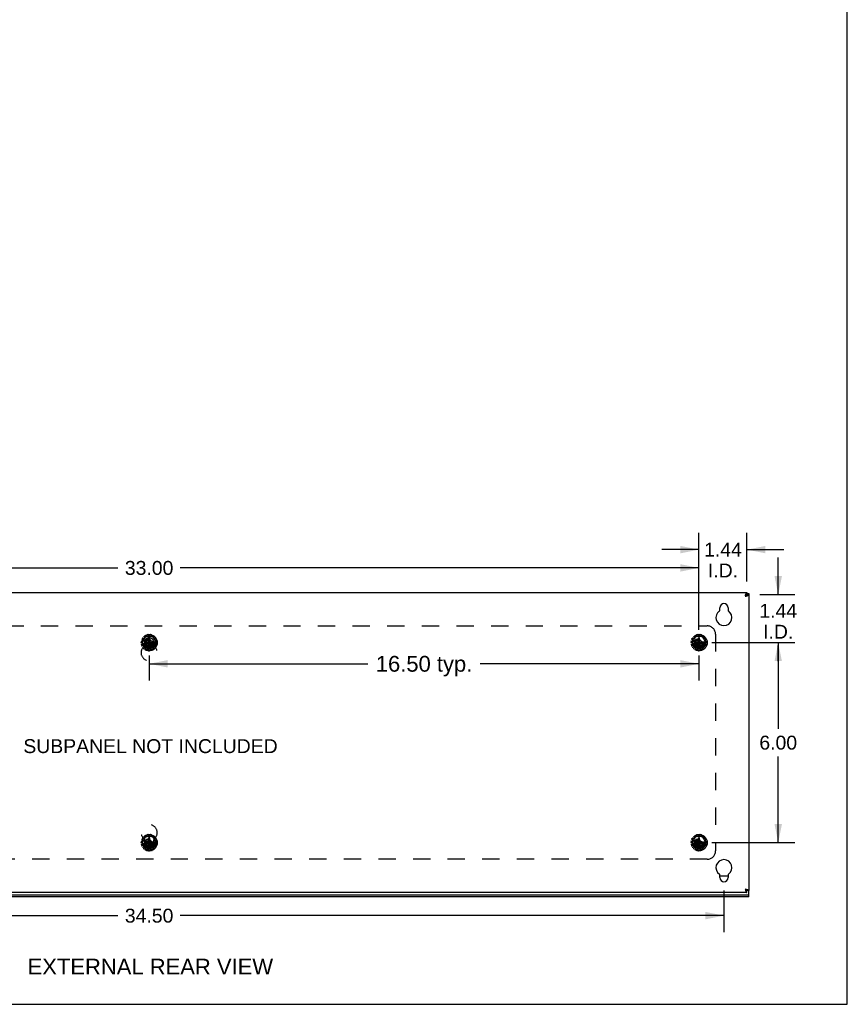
# Model space of a CAD drawing. Header units: inches. Extents: x 0 to 94.4, y 0 to 61.1.
# Tile 7 of 15: x 69.6 to 94.4, y 0 to 29.5. Entities that reach past the tile are written whole.
import ezdxf

# ---------------------------------------------------------------- set-up
doc = ezdxf.new("R2010")
doc.units = ezdxf.units.IN
doc.header["$LTSCALE"] = 5.194444
doc.header["$MEASUREMENT"] = 0
doc.linetypes.add('HIDDEN', pattern=[0.2, 0.1, -0.1])
doc.layers.get('0').update_dxf_attribs({"linetype": 'CONTINUOUS'})
for name, color, linetype in [('02___PRT_ALL_AXES', 7, 'CONTINUOUS'), ('06___PRT_ALL_SURFS', 7, 'CONTINUOUS'), ('DEFAULT_2', 8, 'HIDDEN'), ('DIMENSIONS', 7, 'CONTINUOUS')]:
    doc.layers.add(name, color=color, linetype=linetype)
doc.styles.get("Standard").update_dxf_attribs({"font": 'arial.ttf'})
doc.dimstyles.new('DIMSTYLE_1', dxfattribs={"dimtxt": 0.416667, "dimasz": 0.555556, "dimexe": 0.09, "dimexo": 0.07, "dimgap": 0.0375, "dimtad": 0, "dimtih": 1, "dimtoh": 1, "dimzin": 4, "dimdsep": 46, "dimtxsty": 'Standard', "dimblk": '_FILLED', "dimblk1": '_FILLED', "dimblk2": '_FILLED', "dimcen": 0.09, "dimazin": 1, "dimtfac": 1, "dimtdec": 3, "dimtofl": 0, "dimtmove": 0, "dimatfit": 3, "dimldrblk": '_FILLED', "dimfxl": 0, "dimtolj": 1, "dimtzin": 4, "dimarcsym": 0})
doc.dimstyles.new('DIMSTYLE_4', dxfattribs={"dimtxt": 0.472222, "dimasz": 0.555556, "dimexe": 0.09, "dimexo": 0.07, "dimgap": 0.0425, "dimtad": 0, "dimtih": 1, "dimtoh": 1, "dimzin": 4, "dimdsep": 46, "dimtxsty": 'Standard', "dimblk": '_FILLED', "dimblk1": '_FILLED', "dimblk2": '_FILLED', "dimcen": 0.09, "dimazin": 1, "dimtfac": 1, "dimtdec": 3, "dimtofl": 0, "dimtmove": 0, "dimatfit": 3, "dimldrblk": '_FILLED', "dimfxl": 0, "dimtolj": 1, "dimtzin": 4, "dimarcsym": 0})

# ---------------------------------------------------------------- blocks, each defined once
blk = doc.blocks.new('_FILLED')
at = {"color": 0, "linetype": 'ByBlock'}
blk.add_solid([(0, 0), (-1, 0.2), (-1, -0.2)], dxfattribs=at)
blk = doc.blocks.new('*D8')
at = {"layer": 'DIMENSIONS', "color": 2, "linetype": 'Continuous'}
for p, q in [((56.243, 3.413), (56.243, 2.159)), ((90.743, 3.413), (90.743, 2.159)), ((56.243, 2.659), (72.557, 2.659)), ((90.743, 2.659), (74.429, 2.659))]:
    blk.add_line(p, q, dxfattribs=at)
at = {"layer": 'DIMENSIONS', "color": 2, "linetype": 'Continuous', "xscale": 0.5555555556, "yscale": 0.5555555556, "zscale": 0.5555555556, "rotation": 180}
blk.add_blockref('_FILLED', (56.243, 2.659), dxfattribs=at)
at = {"layer": 'DIMENSIONS', "color": 2, "linetype": 'Continuous', "xscale": 0.5555555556, "yscale": 0.5555555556, "zscale": 0.5555555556}
blk.add_blockref('_FILLED', (90.743, 2.659), dxfattribs=at)
at = {"layer": 'DIMENSIONS', "color": 2, "linetype": 'Continuous', "insert": (73.493, 2.867), "char_height": 0.4167, "width": 1.45601, "attachment_point": 2, "line_spacing_factor": 0.9}
blk.add_mtext('34.50', dxfattribs=at)
blk = doc.blocks.new('*D15')
at = {"layer": 'DIMENSIONS', "color": 2, "linetype": 'Continuous'}
for p, q in [((56.993, 11.237), (56.993, 13.59)), ((89.993, 11.237), (89.993, 13.59)), ((56.993, 13.09), (72.557, 13.09)), ((89.993, 13.09), (74.429, 13.09))]:
    blk.add_line(p, q, dxfattribs=at)
at = {"layer": 'DIMENSIONS', "color": 2, "linetype": 'Continuous', "xscale": 0.5555555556, "yscale": 0.5555555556, "zscale": 0.5555555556, "rotation": 180}
blk.add_blockref('_FILLED', (56.993, 13.09), dxfattribs=at)
at = {"layer": 'DIMENSIONS', "color": 2, "linetype": 'Continuous', "xscale": 0.5555555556, "yscale": 0.5555555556, "zscale": 0.5555555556}
blk.add_blockref('_FILLED', (89.993, 13.09), dxfattribs=at)
at = {"layer": 'DIMENSIONS', "color": 2, "linetype": 'Continuous', "insert": (73.493, 13.298), "char_height": 0.4167, "width": 1.45601, "attachment_point": 2, "line_spacing_factor": 0.9}
blk.add_mtext('33.00', dxfattribs=at)
blk = doc.blocks.new('*D16')
at = {"layer": 'DIMENSIONS', "color": 2, "linetype": 'Continuous'}
for p, q in [((89.993, 11.237), (89.993, 14.137)), ((91.433, 12.677), (91.433, 14.137)), ((89.993, 13.637), (88.882, 13.637)), ((91.433, 13.637), (92.544, 13.637))]:
    blk.add_line(p, q, dxfattribs=at)
at = {"layer": 'DIMENSIONS', "color": 2, "linetype": 'Continuous', "xscale": 0.5555555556, "yscale": 0.5555555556, "zscale": 0.5555555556}
blk.add_blockref('_FILLED', (89.993, 13.637), dxfattribs=at)
at = {"layer": 'DIMENSIONS', "color": 2, "linetype": 'Continuous', "xscale": 0.5555555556, "yscale": 0.5555555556, "zscale": 0.5555555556, "rotation": 180}
blk.add_blockref('_FILLED', (91.433, 13.637), dxfattribs=at)
at = {"layer": 'DIMENSIONS', "color": 2, "linetype": 'Continuous', "insert": (90.713, 13.845), "char_height": 0.4167, "width": 1.13228, "attachment_point": 2, "line_spacing_factor": 0.9}
blk.add_mtext('1.44\\PI.D.', dxfattribs=at)
blk = doc.blocks.new('*D17')
at = {"layer": 'DIMENSIONS', "color": 2, "linetype": 'Continuous'}
for p, q in [((92.371, 12.289), (92.371, 13.4)), ((91.822, 12.289), (92.871, 12.289)), ((90.382, 10.849), (92.871, 10.849)), ((92.371, 10.849), (92.371, 10.293)), ((92.371, 10.293), (92.371, 10.759)), ((92.371, 10.759), (92.371, 9.737))]:
    blk.add_line(p, q, dxfattribs=at)
at = {"layer": 'DIMENSIONS', "color": 2, "linetype": 'Continuous', "xscale": 0.5555555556, "yscale": 0.5555555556, "zscale": 0.5555555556}
for p, rotation in [((92.371, 12.289), 270), ((92.371, 10.849), 90)]:
    blk.add_blockref('_FILLED', p, dxfattribs=dict(at, rotation=rotation))
at = {"layer": 'DIMENSIONS', "color": 2, "linetype": 'Continuous', "insert": (92.371, 12.009), "char_height": 0.4167, "width": 1.13228, "attachment_point": 2, "line_spacing_factor": 0.9}
blk.add_mtext('1.44\\PI.D.', dxfattribs=at)
blk = doc.blocks.new('*D18')
at = {"layer": 'DIMENSIONS', "color": 2, "linetype": 'Continuous'}
for p, q in [((90.382, 10.849), (92.871, 10.849)), ((92.371, 10.849), (92.371, 8.265)), ((92.371, 4.849), (92.371, 7.432)), ((90.382, 4.849), (92.871, 4.849))]:
    blk.add_line(p, q, dxfattribs=at)
at = {"layer": 'DIMENSIONS', "color": 2, "linetype": 'Continuous', "xscale": 0.5555555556, "yscale": 0.5555555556, "zscale": 0.5555555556}
for p, rotation in [((92.371, 10.849), 90), ((92.371, 4.849), 270)]:
    blk.add_blockref('_FILLED', p, dxfattribs=dict(at, rotation=rotation))
at = {"layer": 'DIMENSIONS', "color": 2, "linetype": 'Continuous', "insert": (92.371, 8.057), "char_height": 0.4167, "width": 1.13228, "attachment_point": 2, "line_spacing_factor": 0.9}
blk.add_mtext('6.00', dxfattribs=at)
blk = doc.blocks.new('*D19')
at = {"layer": 'DIMENSIONS', "color": 2, "linetype": 'Continuous'}
for p, q in [((73.493, 10.46), (73.493, 9.713)), ((89.993, 10.46), (89.993, 9.713)), ((73.493, 10.213), (80.06, 10.213)), ((89.993, 10.213), (83.427, 10.213))]:
    blk.add_line(p, q, dxfattribs=at)
at = {"layer": 'DIMENSIONS', "color": 2, "linetype": 'Continuous', "xscale": 0.5555555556, "yscale": 0.5555555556, "zscale": 0.5555555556, "rotation": 180}
blk.add_blockref('_FILLED', (73.493, 10.213), dxfattribs=at)
at = {"layer": 'DIMENSIONS', "color": 2, "linetype": 'Continuous', "xscale": 0.5555555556, "yscale": 0.5555555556, "zscale": 0.5555555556}
blk.add_blockref('_FILLED', (89.993, 10.213), dxfattribs=at)
at = {"layer": 'DIMENSIONS', "color": 2, "linetype": 'Continuous', "insert": (81.743, 10.449), "char_height": 0.4722, "width": 2.89477, "attachment_point": 2, "line_spacing_factor": 0.9}
blk.add_mtext('16.50 typ.', dxfattribs=at)

msp = doc.modelspace()

# ---------------------------------------------------------------- linework, layer by layer
at = {"color": 7, "linetype": 'Continuous'}
for p, q in [((94.444, 0), (94.444, 61.111)), ((91.381, 12.237), (91.388, 12.247)), ((91.401, 12.25), (91.41, 12.256)), ((91.41, 12.256), (91.418, 12.263)), ((91.418, 12.263), (91.424, 12.269)), ((91.432, 12.282), (91.433, 12.289)), ((91.433, 12.349), (91.433, 12.289)), ((91.433, 12.319), (91.493, 12.319)), ((91.493, 12.289), (91.433, 12.289)), ((91.497, 11.167), (91.493, 11.167)), ((91.497, 10.911), (91.497, 11.167)), ((91.497, 10.911), (91.493, 10.911)), ((90.618, 3.849), (90.868, 3.849)), ((55.493, 3.286), (91.493, 3.286)), ((91.381, 3.461), (91.388, 3.45)), ((91.401, 3.448), (91.41, 3.441)), ((91.41, 3.441), (91.418, 3.435)), ((91.418, 3.435), (91.424, 3.428)), ((91.432, 3.415), (91.433, 3.409)), ((91.493, 3.409), (91.433, 3.409)), ((91.433, 3.349), (91.433, 3.409)), ((91.493, 3.226), (91.493, 3.409)), ((0, 0), (94.444, 0))]:
    msp.add_line(p, q, dxfattribs=at)
at = {"color": 3, "linetype": 'Continuous'}
for p, q in [((55.553, 12.349), (91.433, 12.349)), ((91.381, 12.237), (91.385, 12.251)), ((91.381, 12.237), (91.396, 12.241)), ((91.385, 12.251), (91.39, 12.265)), ((91.39, 12.265), (91.394, 12.279)), ((91.394, 12.279), (91.398, 12.293)), ((91.398, 12.293), (91.403, 12.305)), ((91.424, 12.25), (91.437, 12.254)), ((91.437, 12.254), (91.449, 12.258)), ((91.493, 12.319), (91.493, 3.409)), ((90.618, 11.814), (90.618, 11.896)), ((90.868, 11.896), (90.868, 11.814)), ((90.618, 3.802), (90.618, 3.883)), ((90.868, 3.883), (90.868, 3.802)), ((91.433, 3.349), (55.553, 3.349)), ((91.381, 3.461), (91.396, 3.456)), ((91.381, 3.461), (91.385, 3.446)), ((91.385, 3.446), (91.39, 3.432)), ((91.39, 3.432), (91.394, 3.418)), ((91.394, 3.418), (91.398, 3.404)), ((91.398, 3.404), (91.403, 3.392)), ((91.424, 3.448), (91.437, 3.443)), ((91.437, 3.443), (91.449, 3.439)), ((91.493, 3.226), (55.493, 3.226))]:
    msp.add_line(p, q, dxfattribs=at)
at = {"color": 7, "linetype": 'Continuous'}
for points in [[(91.381, 12.237), (91.391, 12.243), (91.401, 12.25)], [(91.388, 12.247), (91.394, 12.256), (91.401, 12.265)], [(91.401, 12.265), (91.407, 12.273), (91.414, 12.28), (91.42, 12.285)], [(91.42, 12.285), (91.427, 12.288), (91.433, 12.289)], [(91.424, 12.269), (91.429, 12.276), (91.432, 12.282)], [(91.381, 3.461), (91.391, 3.454), (91.401, 3.448)], [(91.388, 3.45), (91.394, 3.441), (91.401, 3.432)], [(91.401, 3.432), (91.407, 3.424), (91.414, 3.417), (91.42, 3.413)], [(91.42, 3.413), (91.427, 3.41), (91.433, 3.409)], [(91.424, 3.428), (91.429, 3.422), (91.432, 3.415)]]:
    msp.add_lwpolyline(points, dxfattribs=at)
at = {"color": 3, "linetype": 'Continuous'}
for points in [[(91.396, 12.241), (91.41, 12.245), (91.424, 12.25)], [(91.403, 12.305), (91.407, 12.316), (91.411, 12.325), (91.416, 12.333), (91.42, 12.34), (91.424, 12.345), (91.429, 12.348), (91.433, 12.349)], [(91.449, 12.258), (91.46, 12.263), (91.47, 12.267), (91.478, 12.271), (91.485, 12.276), (91.489, 12.28), (91.492, 12.284), (91.493, 12.289)], [(91.396, 3.456), (91.41, 3.452), (91.424, 3.448)], [(91.403, 3.392), (91.407, 3.381), (91.411, 3.372), (91.416, 3.364), (91.42, 3.357), (91.424, 3.352), (91.429, 3.349), (91.433, 3.349)], [(91.449, 3.439), (91.46, 3.435), (91.47, 3.43), (91.478, 3.426), (91.485, 3.422), (91.489, 3.417), (91.492, 3.413), (91.493, 3.409)]]:
    msp.add_lwpolyline(points, dxfattribs=at)
for centre, radius, start, end in [((91.321, 12.237), 0.112, 18.8224, 25.8541), ((90.598, 11.814), 0.02, 303.8964, 360), ((90.743, 11.896), 0.125, 0, 180), ((90.888, 11.814), 0.02, 180, 236.1036), ((90.743, 11.599), 0.24, 123.8964, 56.1036), ((90.743, 4.099), 0.24, 303.8964, 236.1036), ((90.598, 3.883), 0.02, 0, 56.1036), ((90.888, 3.883), 0.02, 123.8964, 180), ((90.743, 3.802), 0.125, 180, 360), ((91.321, 3.461), 0.112, 334.1459, 341.1776)]:
    msp.add_arc(centre, radius, start, end, dxfattribs=at)
at = {"layer": '02___PRT_ALL_AXES', "color": 8, "linetype": 'HIDDEN'}
for p, q in [((73.353, 10.849), (73.353, 10.76)), ((73.634, 10.76), (73.634, 10.849)), ((73.353, 4.937), (73.353, 4.849)), ((73.634, 4.849), (73.634, 4.937))]:
    msp.add_line(p, q, dxfattribs=at)
for centre in [(89.993, 10.849), (89.993, 4.849)]:
    msp.add_circle(centre, 0.141, dxfattribs=at)
for centre, radius, start, end in [((73.493, 10.849), 0.141, 0, 180), ((73.493, 10.549), 0.242, 128.8172, 51.1828), ((73.323, 10.76), 0.03, 308.8172, 360), ((73.664, 10.76), 0.03, 180, 231.1828), ((73.493, 5.149), 0.242, 308.8172, 231.1828), ((73.323, 4.937), 0.03, 0, 51.1828), ((73.493, 4.849), 0.141, 180, 360), ((73.664, 4.937), 0.03, 128.8172, 180)]:
    msp.add_arc(centre, radius, start, end, dxfattribs=at)
at = {"layer": '06___PRT_ALL_SURFS', "color": 8, "linetype": 'HIDDEN'}
for p, q in [((73.385, 11.036), (73.277, 10.849)), ((73.601, 11.036), (73.385, 11.036)), ((73.71, 10.849), (73.601, 11.036)), ((89.885, 11.036), (89.777, 10.849)), ((90.101, 11.036), (89.885, 11.036)), ((90.21, 10.849), (90.101, 11.036)), ((73.277, 10.849), (73.385, 10.661)), ((73.385, 10.661), (73.601, 10.661)), ((73.601, 10.661), (73.71, 10.849)), ((89.777, 10.849), (89.885, 10.661)), ((89.885, 10.661), (90.101, 10.661)), ((90.101, 10.661), (90.21, 10.849)), ((73.385, 5.036), (73.277, 4.849)), ((73.601, 5.036), (73.385, 5.036)), ((73.71, 4.849), (73.601, 5.036)), ((89.885, 5.036), (89.777, 4.849)), ((90.101, 5.036), (89.885, 5.036)), ((90.21, 4.849), (90.101, 5.036)), ((73.277, 4.849), (73.385, 4.661)), ((73.601, 4.661), (73.71, 4.849)), ((89.777, 4.849), (89.885, 4.661)), ((90.101, 4.661), (90.21, 4.849)), ((73.385, 4.661), (73.601, 4.661)), ((89.885, 4.661), (90.101, 4.661))]:
    msp.add_line(p, q, dxfattribs=at)
for centre in [(73.493, 10.849), (89.993, 10.849), (73.493, 4.849), (89.993, 4.849)]:
    msp.add_circle(centre, 0.171, dxfattribs=at)
at = {"layer": 'DEFAULT_2', "color": 8, "linetype": 'HIDDEN'}
for p, q in [((56.743, 11.349), (90.243, 11.349)), ((73.301, 10.932), (73.277, 10.948)), ((73.299, 10.986), (73.325, 10.973)), ((73.351, 11.002), (73.336, 11.027)), ((73.337, 10.976), (73.35, 10.99)), ((73.372, 11.053), (73.391, 11.031)), ((73.402, 11.028), (73.42, 11.036)), ((73.426, 11.047), (73.422, 11.075)), ((73.475, 10.953), (73.443, 10.898)), ((73.466, 11.084), (73.474, 11.057)), ((73.475, 10.989), (73.475, 10.988)), ((73.475, 10.708), (73.511, 10.989)), ((73.511, 10.708), (73.475, 10.989)), ((73.475, 10.988), (73.475, 10.953)), ((73.475, 10.744), (73.511, 10.953)), ((73.511, 10.744), (73.475, 10.953)), ((73.483, 11.05), (73.503, 11.05)), ((73.511, 10.988), (73.511, 10.989)), ((73.511, 10.953), (73.511, 10.988)), ((73.543, 10.898), (73.511, 10.953)), ((73.513, 11.057), (73.521, 11.084)), ((73.564, 11.075), (73.56, 11.047)), ((73.566, 11.036), (73.584, 11.028)), ((73.596, 11.031), (73.614, 11.053)), ((73.65, 11.027), (73.635, 11.002)), ((73.636, 10.99), (73.649, 10.976)), ((73.661, 10.973), (73.687, 10.986)), ((73.709, 10.948), (73.685, 10.932)), ((89.801, 10.932), (89.777, 10.948)), ((89.799, 10.986), (89.825, 10.973)), ((89.851, 11.002), (89.836, 11.027)), ((89.837, 10.976), (89.85, 10.99)), ((89.872, 11.053), (89.891, 11.031)), ((89.902, 11.028), (89.92, 11.036)), ((89.926, 11.047), (89.922, 11.075)), ((89.975, 10.953), (89.943, 10.898)), ((89.966, 11.084), (89.974, 11.057)), ((89.975, 10.708), (90.011, 10.989)), ((89.975, 10.989), (89.975, 10.988)), ((90.011, 10.708), (89.975, 10.989)), ((89.975, 10.988), (89.975, 10.953)), ((89.975, 10.744), (90.011, 10.953)), ((90.011, 10.744), (89.975, 10.953)), ((89.983, 11.05), (90.003, 11.05)), ((90.011, 10.988), (90.011, 10.989)), ((90.011, 10.953), (90.011, 10.988)), ((90.043, 10.898), (90.011, 10.953)), ((90.013, 11.057), (90.021, 11.084)), ((90.064, 11.075), (90.06, 11.047)), ((90.066, 11.036), (90.084, 11.028)), ((90.096, 11.031), (90.114, 11.053)), ((90.15, 11.027), (90.135, 11.002)), ((90.136, 10.99), (90.149, 10.976)), ((90.161, 10.973), (90.187, 10.986)), ((90.209, 10.948), (90.185, 10.932)), ((90.493, 11.099), (90.493, 4.599)), ((73.284, 10.846), (73.256, 10.851)), ((73.26, 10.895), (73.289, 10.894)), ((73.261, 10.796), (73.288, 10.807)), ((73.303, 10.761), (73.275, 10.755)), ((73.294, 10.818), (73.292, 10.837)), ((73.299, 10.901), (73.305, 10.92)), ((73.303, 10.707), (73.323, 10.727)), ((73.324, 10.739), (73.314, 10.757)), ((73.355, 10.692), (73.332, 10.674)), ((73.353, 10.831), (73.633, 10.867)), ((73.354, 10.867), (73.353, 10.867)), ((73.353, 10.867), (73.633, 10.831)), ((73.353, 10.831), (73.354, 10.831)), ((73.389, 10.867), (73.354, 10.867)), ((73.354, 10.831), (73.389, 10.831)), ((73.383, 10.68), (73.367, 10.692)), ((73.377, 10.642), (73.387, 10.669)), ((73.443, 10.898), (73.389, 10.867)), ((73.389, 10.831), (73.598, 10.867)), ((73.389, 10.867), (73.598, 10.831)), ((73.389, 10.831), (73.443, 10.799)), ((73.431, 10.649), (73.417, 10.624)), ((73.461, 10.65), (73.442, 10.654)), ((73.443, 10.799), (73.543, 10.898)), ((73.443, 10.898), (73.543, 10.799)), ((73.443, 10.799), (73.475, 10.744)), ((73.471, 10.612), (73.469, 10.641)), ((73.475, 10.744), (73.475, 10.709)), ((73.475, 10.709), (73.475, 10.708)), ((73.511, 10.744), (73.543, 10.799)), ((73.511, 10.709), (73.511, 10.744)), ((73.511, 10.708), (73.511, 10.709)), ((73.517, 10.641), (73.515, 10.612)), ((73.545, 10.654), (73.525, 10.65)), ((73.598, 10.867), (73.543, 10.898)), ((73.543, 10.799), (73.598, 10.831)), ((73.569, 10.624), (73.556, 10.649)), ((73.632, 10.867), (73.598, 10.867)), ((73.598, 10.831), (73.632, 10.831)), ((73.6, 10.669), (73.609, 10.642)), ((73.619, 10.692), (73.603, 10.68)), ((73.654, 10.674), (73.631, 10.692)), ((73.633, 10.867), (73.632, 10.867)), ((73.632, 10.831), (73.633, 10.831)), ((73.672, 10.757), (73.662, 10.739)), ((73.664, 10.727), (73.684, 10.707)), ((73.681, 10.92), (73.687, 10.901)), ((73.711, 10.755), (73.683, 10.761)), ((73.694, 10.837), (73.692, 10.818)), ((73.697, 10.894), (73.726, 10.895)), ((73.698, 10.807), (73.725, 10.796)), ((73.731, 10.851), (73.702, 10.846)), ((89.784, 10.846), (89.756, 10.851)), ((89.76, 10.895), (89.789, 10.894)), ((89.761, 10.796), (89.788, 10.807)), ((89.803, 10.761), (89.775, 10.755)), ((89.794, 10.818), (89.792, 10.837)), ((89.799, 10.901), (89.805, 10.92)), ((89.803, 10.707), (89.823, 10.727)), ((89.824, 10.739), (89.814, 10.757)), ((89.855, 10.692), (89.832, 10.674)), ((89.853, 10.831), (90.133, 10.867)), ((89.854, 10.867), (89.853, 10.867)), ((89.853, 10.867), (90.133, 10.831)), ((89.853, 10.831), (89.854, 10.831)), ((89.889, 10.867), (89.854, 10.867)), ((89.854, 10.831), (89.889, 10.831)), ((89.883, 10.68), (89.867, 10.692)), ((89.877, 10.642), (89.887, 10.669)), ((89.943, 10.898), (89.889, 10.867)), ((89.889, 10.831), (90.098, 10.867)), ((89.889, 10.867), (90.098, 10.831)), ((89.889, 10.831), (89.943, 10.799)), ((89.931, 10.649), (89.917, 10.624)), ((89.961, 10.65), (89.942, 10.654)), ((89.943, 10.799), (90.043, 10.898)), ((89.943, 10.898), (90.043, 10.799)), ((89.943, 10.799), (89.975, 10.744)), ((89.971, 10.612), (89.969, 10.641)), ((89.975, 10.744), (89.975, 10.709)), ((89.975, 10.709), (89.975, 10.708)), ((90.011, 10.744), (90.043, 10.799)), ((90.011, 10.709), (90.011, 10.744)), ((90.011, 10.708), (90.011, 10.709)), ((90.017, 10.641), (90.015, 10.612)), ((90.045, 10.654), (90.025, 10.65)), ((90.098, 10.867), (90.043, 10.898)), ((90.043, 10.799), (90.098, 10.831)), ((90.069, 10.624), (90.056, 10.649)), ((90.132, 10.867), (90.098, 10.867)), ((90.098, 10.831), (90.132, 10.831)), ((90.1, 10.669), (90.109, 10.642)), ((90.119, 10.692), (90.103, 10.68)), ((90.154, 10.674), (90.131, 10.692)), ((90.133, 10.867), (90.132, 10.867)), ((90.132, 10.831), (90.133, 10.831)), ((90.172, 10.757), (90.162, 10.739)), ((90.164, 10.727), (90.184, 10.707)), ((90.181, 10.92), (90.187, 10.901)), ((90.211, 10.755), (90.183, 10.761)), ((90.194, 10.837), (90.192, 10.818)), ((90.197, 10.894), (90.226, 10.895)), ((90.198, 10.807), (90.225, 10.796)), ((90.231, 10.851), (90.202, 10.846)), ((73.351, 5.002), (73.336, 5.027)), ((73.372, 5.053), (73.391, 5.031)), ((73.402, 5.028), (73.42, 5.036)), ((73.426, 5.047), (73.422, 5.075)), ((73.466, 5.084), (73.474, 5.057)), ((73.483, 5.05), (73.503, 5.05)), ((73.513, 5.057), (73.521, 5.084)), ((73.564, 5.075), (73.56, 5.047)), ((73.566, 5.036), (73.584, 5.028)), ((73.596, 5.031), (73.614, 5.053)), ((73.65, 5.027), (73.635, 5.002)), ((89.851, 5.002), (89.836, 5.027)), ((89.872, 5.053), (89.891, 5.031)), ((89.902, 5.028), (89.92, 5.036)), ((89.926, 5.047), (89.922, 5.075)), ((89.966, 5.084), (89.974, 5.057)), ((89.983, 5.05), (90.003, 5.05)), ((90.013, 5.057), (90.021, 5.084)), ((90.064, 5.075), (90.06, 5.047)), ((90.066, 5.036), (90.084, 5.028)), ((90.096, 5.031), (90.114, 5.053)), ((90.15, 5.027), (90.135, 5.002)), ((73.284, 4.846), (73.256, 4.851)), ((73.26, 4.895), (73.289, 4.894)), ((73.261, 4.796), (73.288, 4.807)), ((73.303, 4.761), (73.275, 4.755)), ((73.301, 4.932), (73.277, 4.948)), ((73.294, 4.818), (73.292, 4.837)), ((73.299, 4.986), (73.325, 4.973)), ((73.299, 4.901), (73.305, 4.92)), ((73.303, 4.707), (73.323, 4.727)), ((73.324, 4.739), (73.314, 4.757)), ((73.337, 4.976), (73.35, 4.99)), ((73.353, 4.831), (73.633, 4.867)), ((73.354, 4.867), (73.353, 4.867)), ((73.353, 4.867), (73.633, 4.831)), ((73.353, 4.831), (73.354, 4.831)), ((73.389, 4.867), (73.354, 4.867)), ((73.354, 4.831), (73.389, 4.831)), ((73.443, 4.898), (73.389, 4.867)), ((73.389, 4.831), (73.598, 4.867)), ((73.389, 4.867), (73.598, 4.831)), ((73.389, 4.831), (73.443, 4.799)), ((73.475, 4.953), (73.443, 4.898)), ((73.443, 4.898), (73.543, 4.799)), ((73.443, 4.799), (73.543, 4.898)), ((73.443, 4.799), (73.475, 4.744)), ((73.475, 4.989), (73.475, 4.988)), ((73.511, 4.708), (73.475, 4.989)), ((73.475, 4.708), (73.511, 4.989)), ((73.475, 4.988), (73.475, 4.953)), ((73.511, 4.744), (73.475, 4.953)), ((73.475, 4.744), (73.511, 4.953)), ((73.475, 4.744), (73.475, 4.709)), ((73.511, 4.988), (73.511, 4.989)), ((73.511, 4.953), (73.511, 4.988)), ((73.543, 4.898), (73.511, 4.953)), ((73.511, 4.744), (73.543, 4.799)), ((73.511, 4.709), (73.511, 4.744)), ((73.598, 4.867), (73.543, 4.898)), ((73.543, 4.799), (73.598, 4.831)), ((73.632, 4.867), (73.598, 4.867)), ((73.598, 4.831), (73.632, 4.831)), ((73.633, 4.867), (73.632, 4.867)), ((73.632, 4.831), (73.633, 4.831)), ((73.636, 4.99), (73.649, 4.976)), ((73.661, 4.973), (73.687, 4.986)), ((73.672, 4.757), (73.662, 4.739)), ((73.664, 4.727), (73.684, 4.707)), ((73.681, 4.92), (73.687, 4.901)), ((73.711, 4.755), (73.683, 4.761)), ((73.709, 4.948), (73.685, 4.932)), ((73.694, 4.837), (73.692, 4.818)), ((73.697, 4.894), (73.726, 4.895)), ((73.698, 4.807), (73.725, 4.796)), ((73.731, 4.851), (73.702, 4.846)), ((89.784, 4.846), (89.756, 4.851)), ((89.76, 4.895), (89.789, 4.894)), ((89.761, 4.796), (89.788, 4.807)), ((89.803, 4.761), (89.775, 4.755)), ((89.801, 4.932), (89.777, 4.948)), ((89.794, 4.818), (89.792, 4.837)), ((89.799, 4.986), (89.825, 4.973)), ((89.799, 4.901), (89.805, 4.92)), ((89.803, 4.707), (89.823, 4.727)), ((89.824, 4.739), (89.814, 4.757)), ((89.837, 4.976), (89.85, 4.99)), ((89.853, 4.831), (90.133, 4.867)), ((89.854, 4.867), (89.853, 4.867)), ((89.853, 4.867), (90.133, 4.831)), ((89.853, 4.831), (89.854, 4.831)), ((89.889, 4.867), (89.854, 4.867)), ((89.854, 4.831), (89.889, 4.831)), ((89.943, 4.898), (89.889, 4.867)), ((89.889, 4.831), (90.098, 4.867)), ((89.889, 4.867), (90.098, 4.831)), ((89.889, 4.831), (89.943, 4.799)), ((89.975, 4.953), (89.943, 4.898)), ((89.943, 4.898), (90.043, 4.799)), ((89.943, 4.799), (90.043, 4.898)), ((89.943, 4.799), (89.975, 4.744)), ((90.011, 4.708), (89.975, 4.989)), ((89.975, 4.989), (89.975, 4.988)), ((89.975, 4.708), (90.011, 4.989)), ((89.975, 4.988), (89.975, 4.953)), ((89.975, 4.953), (90.011, 4.744)), ((89.975, 4.744), (90.011, 4.953)), ((89.975, 4.744), (89.975, 4.709)), ((90.011, 4.988), (90.011, 4.989)), ((90.011, 4.953), (90.011, 4.988)), ((90.043, 4.898), (90.011, 4.953)), ((90.011, 4.744), (90.043, 4.799)), ((90.011, 4.709), (90.011, 4.744)), ((90.098, 4.867), (90.043, 4.898)), ((90.043, 4.799), (90.098, 4.831)), ((90.132, 4.867), (90.098, 4.867)), ((90.098, 4.831), (90.132, 4.831)), ((90.133, 4.867), (90.132, 4.867)), ((90.132, 4.831), (90.133, 4.831)), ((90.136, 4.99), (90.149, 4.976)), ((90.161, 4.973), (90.187, 4.986)), ((90.172, 4.757), (90.162, 4.739)), ((90.164, 4.727), (90.184, 4.707)), ((90.181, 4.92), (90.187, 4.901)), ((90.211, 4.755), (90.183, 4.761)), ((90.209, 4.948), (90.185, 4.932)), ((90.194, 4.837), (90.192, 4.818)), ((90.197, 4.894), (90.226, 4.895)), ((90.198, 4.807), (90.225, 4.796)), ((90.231, 4.851), (90.202, 4.846)), ((73.355, 4.692), (73.332, 4.674)), ((73.383, 4.68), (73.367, 4.692)), ((73.377, 4.642), (73.387, 4.669)), ((73.431, 4.649), (73.417, 4.624)), ((73.461, 4.65), (73.442, 4.654)), ((73.471, 4.612), (73.469, 4.641)), ((73.475, 4.709), (73.475, 4.708)), ((73.511, 4.708), (73.511, 4.709)), ((73.517, 4.641), (73.515, 4.612)), ((73.545, 4.654), (73.525, 4.65)), ((73.569, 4.624), (73.556, 4.649)), ((73.6, 4.669), (73.609, 4.642)), ((73.619, 4.692), (73.603, 4.68)), ((73.654, 4.674), (73.631, 4.692)), ((89.855, 4.692), (89.832, 4.674)), ((89.883, 4.68), (89.867, 4.692)), ((89.877, 4.642), (89.887, 4.669)), ((89.931, 4.649), (89.917, 4.624)), ((89.961, 4.65), (89.942, 4.654)), ((89.971, 4.612), (89.969, 4.641)), ((89.975, 4.709), (89.975, 4.708)), ((90.011, 4.708), (90.011, 4.709)), ((90.017, 4.641), (90.015, 4.612)), ((90.045, 4.654), (90.025, 4.65)), ((90.069, 4.624), (90.056, 4.649)), ((90.1, 4.669), (90.109, 4.642)), ((90.119, 4.692), (90.103, 4.68)), ((90.154, 4.674), (90.131, 4.692)), ((90.243, 4.349), (56.743, 4.349))]:
    msp.add_line(p, q, dxfattribs=at)
for points in [[(73.511, 10.989), (73.505, 10.989), (73.499, 10.989), (73.493, 10.989), (73.487, 10.989), (73.481, 10.989), (73.475, 10.989)], [(90.011, 10.989), (90.005, 10.989), (89.999, 10.989), (89.993, 10.989), (89.987, 10.989), (89.981, 10.989), (89.975, 10.989)], [(73.353, 10.867), (73.353, 10.864), (73.353, 10.861), (73.353, 10.858), (73.353, 10.855), (73.353, 10.852), (73.353, 10.849)], [(73.353, 10.849), (73.353, 10.846), (73.353, 10.843), (73.353, 10.84), (73.353, 10.837), (73.353, 10.834), (73.353, 10.831)], [(73.475, 10.708), (73.481, 10.708), (73.487, 10.708), (73.493, 10.708), (73.499, 10.708), (73.505, 10.708), (73.511, 10.708)], [(73.634, 10.849), (73.634, 10.852), (73.634, 10.855), (73.634, 10.858), (73.633, 10.861), (73.633, 10.864), (73.633, 10.867)], [(73.633, 10.831), (73.633, 10.834), (73.633, 10.837), (73.634, 10.84), (73.634, 10.843), (73.634, 10.846), (73.634, 10.849)], [(89.853, 10.867), (89.853, 10.864), (89.853, 10.861), (89.853, 10.858), (89.853, 10.855), (89.853, 10.852), (89.853, 10.849)], [(89.853, 10.849), (89.853, 10.846), (89.853, 10.843), (89.853, 10.84), (89.853, 10.837), (89.853, 10.834), (89.853, 10.831)], [(89.975, 10.708), (89.981, 10.708), (89.987, 10.708), (89.993, 10.708), (89.999, 10.708), (90.005, 10.708), (90.011, 10.708)], [(90.134, 10.849), (90.134, 10.852), (90.134, 10.855), (90.134, 10.858), (90.133, 10.861), (90.133, 10.864), (90.133, 10.867)], [(90.133, 10.831), (90.133, 10.834), (90.133, 10.837), (90.134, 10.84), (90.134, 10.843), (90.134, 10.846), (90.134, 10.849)], [(73.353, 4.867), (73.353, 4.864), (73.353, 4.861), (73.353, 4.858), (73.353, 4.855), (73.353, 4.852), (73.353, 4.849)], [(73.353, 4.849), (73.353, 4.846), (73.353, 4.843), (73.353, 4.84), (73.353, 4.837), (73.353, 4.834), (73.353, 4.831)], [(73.511, 4.989), (73.505, 4.989), (73.499, 4.989), (73.493, 4.989), (73.487, 4.989), (73.481, 4.989), (73.475, 4.989)], [(73.634, 4.849), (73.634, 4.852), (73.634, 4.855), (73.634, 4.858), (73.633, 4.861), (73.633, 4.864), (73.633, 4.867)], [(73.633, 4.831), (73.633, 4.834), (73.633, 4.837), (73.634, 4.84), (73.634, 4.843), (73.634, 4.846), (73.634, 4.849)], [(89.853, 4.867), (89.853, 4.864), (89.853, 4.861), (89.853, 4.858), (89.853, 4.855), (89.853, 4.852), (89.853, 4.849)], [(89.853, 4.849), (89.853, 4.846), (89.853, 4.843), (89.853, 4.84), (89.853, 4.837), (89.853, 4.834), (89.853, 4.831)], [(90.011, 4.989), (90.005, 4.989), (89.999, 4.989), (89.993, 4.989), (89.987, 4.989), (89.981, 4.989), (89.975, 4.989)], [(90.134, 4.849), (90.134, 4.852), (90.134, 4.855), (90.134, 4.858), (90.133, 4.861), (90.133, 4.864), (90.133, 4.867)], [(90.133, 4.831), (90.133, 4.834), (90.133, 4.837), (90.134, 4.84), (90.134, 4.843), (90.134, 4.846), (90.134, 4.849)], [(73.475, 4.708), (73.481, 4.708), (73.487, 4.708), (73.493, 4.708), (73.499, 4.708), (73.505, 4.708), (73.511, 4.708)], [(89.975, 4.708), (89.981, 4.708), (89.987, 4.708), (89.993, 4.708), (89.999, 4.708), (90.005, 4.708), (90.011, 4.708)]]:
    msp.add_lwpolyline(points, dxfattribs=at)
for centre, radius in [((73.493, 10.849), 0.246), ((73.493, 10.849), 0.143), ((73.493, 10.849), 0.135), ((73.493, 10.849), 0.128), ((73.493, 10.849), 0.125), ((73.493, 10.849), 0.124), ((73.493, 10.849), 0.114), ((89.993, 10.849), 0.246), ((89.993, 10.849), 0.143), ((89.993, 10.849), 0.135), ((89.993, 10.849), 0.128), ((89.993, 10.849), 0.125), ((89.993, 10.849), 0.124), ((89.993, 10.849), 0.114), ((73.493, 4.849), 0.246), ((89.993, 4.849), 0.246), ((73.493, 4.849), 0.143), ((73.493, 4.849), 0.135), ((73.493, 4.849), 0.128), ((73.493, 4.849), 0.125), ((73.493, 4.849), 0.124), ((73.493, 4.849), 0.114), ((89.993, 4.849), 0.143), ((89.993, 4.849), 0.135), ((89.993, 4.849), 0.128), ((89.993, 4.849), 0.125), ((89.993, 4.849), 0.124), ((89.993, 4.849), 0.114)]:
    msp.add_circle(centre, radius, dxfattribs=at)
for centre, radius, start, end in [((90.243, 11.099), 0.25, 0, 90), ((73.283, 10.956), 0.01, 152.9326, 235.8493), ((73.295, 10.977), 0.01, 64.1507, 147.0674), ((73.296, 10.923), 0.01, 342, 55.8493), ((73.33, 10.982), 0.01, 244.1507, 318), ((73.345, 11.032), 0.01, 128.9326, 211.8493), ((73.343, 10.997), 0.01, 318, 31.8493), ((73.364, 11.046), 0.01, 40.1507, 123.0674), ((73.398, 11.037), 0.01, 220.1507, 294), ((73.416, 11.045), 0.01, 294, 7.8493), ((73.432, 11.077), 0.01, 104.9326, 187.8493), ((73.456, 11.082), 0.01, 16.1507, 99.0674), ((73.483, 11.06), 0.01, 196.1507, 270), ((73.503, 11.06), 0.01, 270, 343.8493), ((73.53, 11.082), 0.01, 80.9326, 163.8493), ((73.554, 11.077), 0.01, 352.1507, 75.0674), ((73.57, 11.045), 0.01, 172.1507, 246), ((73.588, 11.037), 0.01, 246, 319.8493), ((73.622, 11.046), 0.01, 56.9326, 139.8493), ((73.643, 10.997), 0.01, 148.1507, 222), ((73.641, 11.032), 0.01, 328.1507, 51.0674), ((73.657, 10.982), 0.01, 222, 295.8493), ((73.691, 10.923), 0.01, 124.1507, 198), ((73.691, 10.977), 0.01, 32.9326, 115.8493), ((73.703, 10.956), 0.01, 304.1507, 27.0674), ((89.783, 10.956), 0.01, 152.9326, 235.8493), ((89.795, 10.977), 0.01, 64.1507, 147.0674), ((89.796, 10.923), 0.01, 342, 55.8493), ((89.83, 10.982), 0.01, 244.1507, 318), ((89.845, 11.032), 0.01, 128.9326, 211.8493), ((89.843, 10.997), 0.01, 318, 31.8493), ((89.864, 11.046), 0.01, 40.1507, 123.0674), ((89.898, 11.037), 0.01, 220.1507, 294), ((89.916, 11.045), 0.01, 294, 7.8493), ((89.932, 11.077), 0.01, 104.9326, 187.8493), ((89.956, 11.082), 0.01, 16.1507, 99.0674), ((89.983, 11.06), 0.01, 196.1507, 270), ((90.003, 11.06), 0.01, 270, 343.8493), ((90.03, 11.082), 0.01, 80.9326, 163.8493), ((90.054, 11.077), 0.01, 352.1507, 75.0674), ((90.07, 11.045), 0.01, 172.1507, 246), ((90.088, 11.037), 0.01, 246, 319.8493), ((90.122, 11.046), 0.01, 56.9326, 139.8493), ((90.143, 10.997), 0.01, 148.1507, 222), ((90.141, 11.032), 0.01, 328.1507, 51.0674), ((90.157, 10.982), 0.01, 222, 295.8493), ((90.191, 10.923), 0.01, 124.1507, 198), ((90.191, 10.977), 0.01, 32.9326, 115.8493), ((90.203, 10.956), 0.01, 304.1507, 27.0674), ((73.257, 10.861), 0.01, 176.9326, 259.8493), ((73.26, 10.885), 0.01, 88.1507, 171.0674), ((73.265, 10.787), 0.01, 112.1507, 195.0674), ((73.273, 10.764), 0.01, 200.9326, 283.8493), ((73.282, 10.836), 0.01, 6, 79.8493), ((73.284, 10.817), 0.01, 292.1507, 6), ((73.289, 10.904), 0.01, 268.1507, 342), ((73.31, 10.7), 0.01, 136.1507, 219.0674), ((73.305, 10.752), 0.01, 30, 103.8493), ((73.326, 10.682), 0.01, 224.9326, 307.8493), ((73.315, 10.734), 0.01, 316.1507, 30), ((73.361, 10.684), 0.01, 54, 127.8493), ((73.386, 10.638), 0.01, 160.1507, 243.0674), ((73.377, 10.672), 0.01, 340.1507, 54), ((73.439, 10.644), 0.01, 78, 151.8493), ((73.459, 10.64), 0.01, 4.1507, 78), ((73.527, 10.64), 0.01, 102, 175.8493), ((73.547, 10.644), 0.01, 28.1507, 102), ((73.609, 10.672), 0.01, 126, 199.8493), ((73.6, 10.638), 0.01, 296.9326, 19.8493), ((73.625, 10.684), 0.01, 52.1507, 126), ((73.66, 10.682), 0.01, 232.1507, 315.0674), ((73.671, 10.734), 0.01, 150, 223.8493), ((73.681, 10.752), 0.01, 76.1507, 150), ((73.676, 10.7), 0.01, 320.9326, 43.8493), ((73.697, 10.904), 0.01, 198, 271.8493), ((73.702, 10.817), 0.01, 174, 247.8493), ((73.704, 10.836), 0.01, 100.1507, 174), ((73.714, 10.764), 0.01, 256.1507, 339.0674), ((73.721, 10.787), 0.01, 344.9326, 67.8493), ((73.726, 10.885), 0.01, 8.9326, 91.8493), ((73.729, 10.861), 0.01, 280.1507, 3.0674), ((89.757, 10.861), 0.01, 176.9326, 259.8493), ((89.76, 10.885), 0.01, 88.1507, 171.0674), ((89.765, 10.787), 0.01, 112.1507, 195.0674), ((89.773, 10.764), 0.01, 200.9326, 283.8493), ((89.782, 10.836), 0.01, 6, 79.8493), ((89.784, 10.817), 0.01, 292.1507, 6), ((89.789, 10.904), 0.01, 268.1507, 342), ((89.81, 10.7), 0.01, 136.1507, 219.0674), ((89.805, 10.752), 0.01, 30, 103.8493), ((89.826, 10.682), 0.01, 224.9326, 307.8493), ((89.815, 10.734), 0.01, 316.1507, 30), ((89.861, 10.684), 0.01, 54, 127.8493), ((89.886, 10.638), 0.01, 160.1507, 243.0674), ((89.877, 10.672), 0.01, 340.1507, 54), ((89.939, 10.644), 0.01, 78, 151.8493), ((89.959, 10.64), 0.01, 4.1507, 78), ((90.027, 10.64), 0.01, 102, 175.8493), ((90.047, 10.644), 0.01, 28.1507, 102), ((90.109, 10.672), 0.01, 126, 199.8493), ((90.1, 10.638), 0.01, 296.9326, 19.8493), ((90.125, 10.684), 0.01, 52.1507, 126), ((90.16, 10.682), 0.01, 232.1507, 315.0674), ((90.171, 10.734), 0.01, 150, 223.8493), ((90.181, 10.752), 0.01, 76.1507, 150), ((90.176, 10.7), 0.01, 320.9326, 43.8493), ((90.197, 10.904), 0.01, 198, 271.8493), ((90.202, 10.817), 0.01, 174, 247.8493), ((90.204, 10.836), 0.01, 100.1507, 174), ((90.214, 10.764), 0.01, 256.1507, 339.0674), ((90.221, 10.787), 0.01, 344.9326, 67.8493), ((90.226, 10.885), 0.01, 8.9326, 91.8493), ((90.229, 10.861), 0.01, 280.1507, 3.0674), ((73.408, 10.628), 0.01, 248.9326, 331.8493), ((73.481, 10.613), 0.01, 184.1507, 267.0674), ((73.505, 10.613), 0.01, 272.9326, 355.8493), ((73.578, 10.628), 0.01, 208.1507, 291.0674), ((89.908, 10.628), 0.01, 248.9326, 331.8493), ((89.981, 10.613), 0.01, 184.1507, 267.0674), ((90.005, 10.613), 0.01, 272.9326, 355.8493), ((90.078, 10.628), 0.01, 208.1507, 291.0674), ((73.345, 5.032), 0.01, 128.9326, 211.8493), ((73.364, 5.046), 0.01, 40.1507, 123.0674), ((73.398, 5.037), 0.01, 220.1507, 294), ((73.416, 5.045), 0.01, 294, 7.8493), ((73.432, 5.077), 0.01, 104.9326, 187.8493), ((73.456, 5.082), 0.01, 16.1507, 99.0674), ((73.483, 5.06), 0.01, 196.1507, 270), ((73.503, 5.06), 0.01, 270, 343.8493), ((73.53, 5.082), 0.01, 80.9326, 163.8493), ((73.554, 5.077), 0.01, 352.1507, 75.0674), ((73.57, 5.045), 0.01, 172.1507, 246), ((73.588, 5.037), 0.01, 246, 319.8493), ((73.622, 5.046), 0.01, 56.9326, 139.8493), ((73.641, 5.032), 0.01, 328.1507, 51.0674), ((89.845, 5.032), 0.01, 128.9326, 211.8493), ((89.864, 5.046), 0.01, 40.1507, 123.0674), ((89.898, 5.037), 0.01, 220.1507, 294), ((89.916, 5.045), 0.01, 294, 7.8493), ((89.932, 5.077), 0.01, 104.9326, 187.8493), ((89.956, 5.082), 0.01, 16.1507, 99.0674), ((89.983, 5.06), 0.01, 196.1507, 270), ((90.003, 5.06), 0.01, 270, 343.8493), ((90.03, 5.082), 0.01, 80.9326, 163.8493), ((90.054, 5.077), 0.01, 352.1507, 75.0674), ((90.07, 5.045), 0.01, 172.1507, 246), ((90.088, 5.037), 0.01, 246, 319.8493), ((90.122, 5.046), 0.01, 56.9326, 139.8493), ((90.141, 5.032), 0.01, 328.1507, 51.0674), ((73.257, 4.861), 0.01, 176.9326, 259.8493), ((73.26, 4.885), 0.01, 88.1507, 171.0674), ((73.265, 4.787), 0.01, 112.1507, 195.0674), ((73.273, 4.764), 0.01, 200.9326, 283.8493), ((73.283, 4.956), 0.01, 152.9326, 235.8493), ((73.282, 4.836), 0.01, 6, 79.8493), ((73.295, 4.977), 0.01, 64.1507, 147.0674), ((73.284, 4.817), 0.01, 292.1507, 6), ((73.289, 4.904), 0.01, 268.1507, 342), ((73.296, 4.923), 0.01, 342, 55.8493), ((73.305, 4.752), 0.01, 30, 103.8493), ((73.315, 4.734), 0.01, 316.1507, 30), ((73.33, 4.982), 0.01, 244.1507, 318), ((73.343, 4.997), 0.01, 318, 31.8493), ((73.643, 4.997), 0.01, 148.1507, 222), ((73.657, 4.982), 0.01, 222, 295.8493), ((73.671, 4.734), 0.01, 150, 223.8493), ((73.681, 4.752), 0.01, 76.1507, 150), ((73.691, 4.923), 0.01, 124.1507, 198), ((73.691, 4.977), 0.01, 32.9326, 115.8493), ((73.697, 4.904), 0.01, 198, 271.8493), ((73.702, 4.817), 0.01, 174, 247.8493), ((73.704, 4.836), 0.01, 100.1507, 174), ((73.703, 4.956), 0.01, 304.1507, 27.0674), ((73.714, 4.764), 0.01, 256.1507, 339.0674), ((73.721, 4.787), 0.01, 344.9326, 67.8493), ((73.726, 4.885), 0.01, 8.9326, 91.8493), ((73.729, 4.861), 0.01, 280.1507, 3.0674), ((89.757, 4.861), 0.01, 176.9326, 259.8493), ((89.76, 4.885), 0.01, 88.1507, 171.0674), ((89.765, 4.787), 0.01, 112.1507, 195.0674), ((89.773, 4.764), 0.01, 200.9326, 283.8493), ((89.783, 4.956), 0.01, 152.9326, 235.8493), ((89.782, 4.836), 0.01, 6, 79.8493), ((89.795, 4.977), 0.01, 64.1507, 147.0674), ((89.784, 4.817), 0.01, 292.1507, 6), ((89.789, 4.904), 0.01, 268.1507, 342), ((89.796, 4.923), 0.01, 342, 55.8493), ((89.805, 4.752), 0.01, 30, 103.8493), ((89.815, 4.734), 0.01, 316.1507, 30), ((89.83, 4.982), 0.01, 244.1507, 318), ((89.843, 4.997), 0.01, 318, 31.8493), ((90.143, 4.997), 0.01, 148.1507, 222), ((90.157, 4.982), 0.01, 222, 295.8493), ((90.171, 4.734), 0.01, 150, 223.8493), ((90.181, 4.752), 0.01, 76.1507, 150), ((90.191, 4.923), 0.01, 124.1507, 198), ((90.191, 4.977), 0.01, 32.9326, 115.8493), ((90.197, 4.904), 0.01, 198, 271.8493), ((90.202, 4.817), 0.01, 174, 247.8493), ((90.204, 4.836), 0.01, 100.1507, 174), ((90.203, 4.956), 0.01, 304.1507, 27.0674), ((90.214, 4.764), 0.01, 256.1507, 339.0674), ((90.221, 4.787), 0.01, 344.9326, 67.8493), ((90.226, 4.885), 0.01, 8.9326, 91.8493), ((90.229, 4.861), 0.01, 280.1507, 3.0674), ((73.31, 4.7), 0.01, 136.1507, 219.0674), ((73.326, 4.682), 0.01, 224.9326, 307.8493), ((73.361, 4.684), 0.01, 54, 127.8493), ((73.386, 4.638), 0.01, 160.1507, 243.0674), ((73.377, 4.672), 0.01, 340.1507, 54), ((73.408, 4.628), 0.01, 248.9326, 331.8493), ((73.439, 4.644), 0.01, 78, 151.8493), ((73.459, 4.64), 0.01, 4.1507, 78), ((73.481, 4.613), 0.01, 184.1507, 267.0674), ((73.505, 4.613), 0.01, 272.9326, 355.8493), ((73.527, 4.64), 0.01, 102, 175.8493), ((73.547, 4.644), 0.01, 28.1507, 102), ((73.578, 4.628), 0.01, 208.1507, 291.0674), ((73.609, 4.672), 0.01, 126, 199.8493), ((73.6, 4.638), 0.01, 296.9326, 19.8493), ((73.625, 4.684), 0.01, 52.1507, 126), ((73.66, 4.682), 0.01, 232.1507, 315.0674), ((73.676, 4.7), 0.01, 320.9326, 43.8493), ((89.81, 4.7), 0.01, 136.1507, 219.0674), ((89.826, 4.682), 0.01, 224.9326, 307.8493), ((89.861, 4.684), 0.01, 54, 127.8493), ((89.886, 4.638), 0.01, 160.1507, 243.0674), ((89.877, 4.672), 0.01, 340.1507, 54), ((89.908, 4.628), 0.01, 248.9326, 331.8493), ((89.939, 4.644), 0.01, 78, 151.8493), ((89.959, 4.64), 0.01, 4.1507, 78), ((89.981, 4.613), 0.01, 184.1507, 267.0674), ((90.005, 4.613), 0.01, 272.9326, 355.8493), ((90.027, 4.64), 0.01, 102, 175.8493), ((90.047, 4.644), 0.01, 28.1507, 102), ((90.078, 4.628), 0.01, 208.1507, 291.0674), ((90.109, 4.672), 0.01, 126, 199.8493), ((90.1, 4.638), 0.01, 296.9326, 19.8493), ((90.125, 4.684), 0.01, 52.1507, 126), ((90.16, 4.682), 0.01, 232.1507, 315.0674), ((90.176, 4.7), 0.01, 320.9326, 43.8493), ((90.243, 4.599), 0.25, 270, 360)]:
    msp.add_arc(centre, radius, start, end, dxfattribs=at)

# ---------------------------------------------------------------- texts
at = {"layer": 'DIMENSIONS', "color": 2, "linetype": 'Continuous', "attachment_point": 2, "line_spacing_factor": 0.9}
for s, insert, char_height, width in [('SUBPANEL NOT INCLUDED', (73.535, 7.952), 0.41667, 7.61927), ('EXTERNAL REAR VIEW', (73.53, 1.367), 0.47222, 7.35192)]:
    msp.add_mtext(s, dxfattribs=dict(at, insert=insert, char_height=char_height, width=width))

# ---------------------------------------------------------------- dimensions: what is measured, and where the dimension line sits
at = {"layer": 'DIMENSIONS', "color": 2, "linetype": 'Continuous'}
for base, p1, p2, angle, text, dimstyle, picture, middle in [((89.993, 13.637), (91.433, 12.607), (89.993, 11.167), 180, '<>\\PI.D.', 'DIMSTYLE_1', '*D16', (90.713, 13.324)), ((92.371, 10.849), (91.752, 12.289), (90.312, 10.849), 270, '<>\\PI.D.', 'DIMSTYLE_1', '*D17', (92.371, 11.489)), ((73.493, 10.213), (89.993, 9.643), (73.493, 9.643), 180, '<> typ.', 'DIMSTYLE_4', '*D19', (81.743, 10.213))]:
    dim = msp.add_linear_dim(base=base, p1=p1, p2=p2, angle=angle, text=text, dimstyle=dimstyle, dxfattribs=at)
    dim.commit()
    dim.dimension.update_dxf_attribs({"geometry": picture, "text_midpoint": middle, "dimtype": 160})
for base, p1, p2, picture, middle in [((89.993, 13.09), (56.993, 11.167), (89.993, 11.167), '*D15', (73.492, 13.088)), ((90.743, 2.659), (56.243, 3.483), (90.743, 3.483), '*D8', (73.492, 2.657))]:
    dim = msp.add_linear_dim(base=base, p1=p1, p2=p2, dimstyle='DIMSTYLE_1', dxfattribs=at)
    dim.commit()
    dim.dimension.update_dxf_attribs({"geometry": picture, "text_midpoint": middle, "dimtype": 160})
dim = msp.add_linear_dim(base=(92.371, 4.849), p1=(90.312, 10.849), p2=(90.312, 4.849), angle=270, dimstyle='DIMSTYLE_1', dxfattribs=at)
dim.commit()
dim.dimension.update_dxf_attribs({"geometry": '*D18', "text_midpoint": (92.368, 7.846), "dimtype": 160})

doc.saveas('drawing.dxf')
